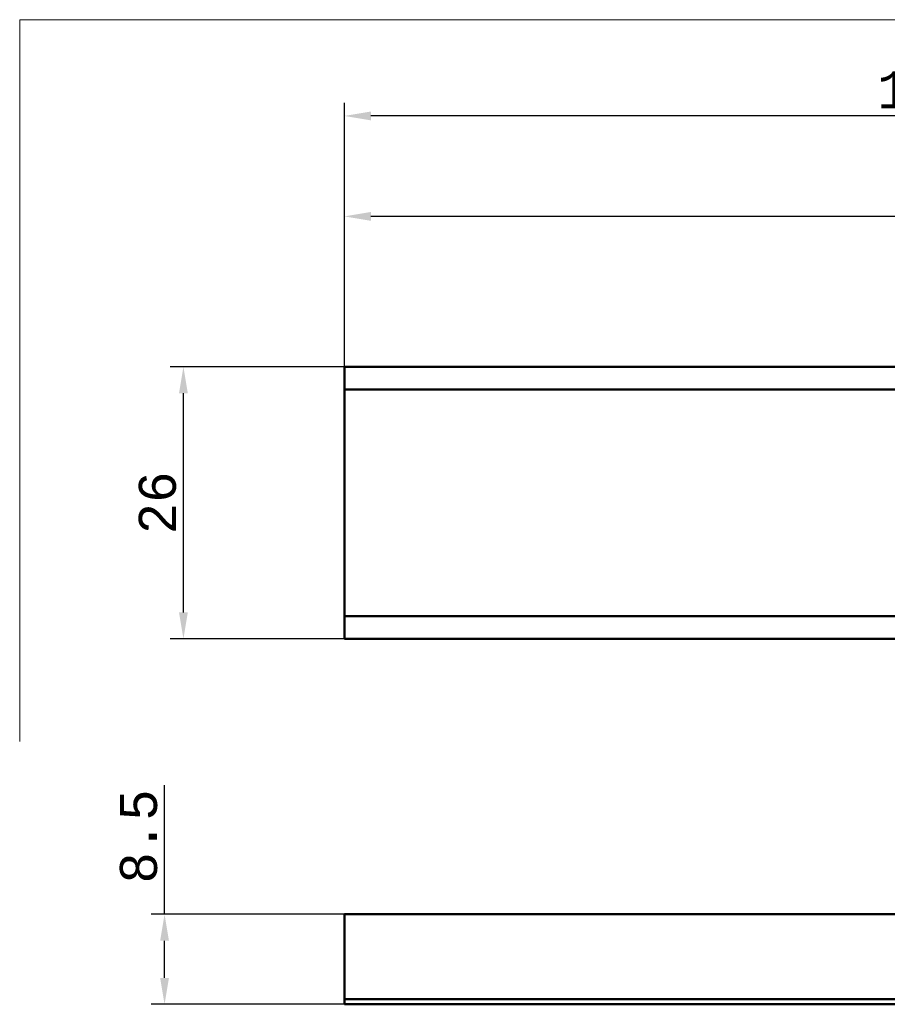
# Model space of a CAD drawing. Header units: millimetres. Extents: x -105 to 84, y -48 to 89.
# Tile 1 of 2: x -105 to -23, y -4 to 89. Entities that reach past the tile are written whole.
import ezdxf

# ---------------------------------------------------------------- set-up
doc = ezdxf.new("R2010")
doc.units = ezdxf.units.MM
doc.header["$PDMODE"] = 1
doc.layers.get('DEFPOINTS').update_dxf_attribs({"linetype": 'CONTINUOUS', "lineweight": 25})
for name, color, linetype, lineweight in [('INFTOTAL', 9, 'CONTINUOUS', 18), ('SK1', 4, 'CONTINUOUS', 50), ('SK2', 7, 'CONTINUOUS', 25), ('SKVIEW1', 4, 'CONTINUOUS', 50), ('SKVIEW2', 7, 'CONTINUOUS', 25)]:
    doc.layers.add(name, color=color, linetype=linetype, lineweight=lineweight)
doc.styles.get("Standard").update_dxf_attribs({"font": 'monos.ttf'})
doc.dimstyles.get("Standard").update_dxf_attribs({"dimtxt": 3.5, "dimasz": 2.5, "dimexe": 1.25, "dimexo": 0, "dimtad": 1, "dimdsep": 46, "dimtxsty": 'STANDARD', "dimcen": 0, "dimazin": 2, "dimtfac": 1, "dimtofl": 0, "dimtmove": 0, "dimatfit": 3, "dimfxl": 1, "dimarcsym": 0})

# ---------------------------------------------------------------- blocks, each defined once
blk = doc.blocks.new('*D7')
at = {"layer": 'DEFPOINTS', "color": 0}
for p in [(-91.49, 4.25), (-74.5, 4.25), (-74.5, -4.25)]:
    blk.add_point(p, dxfattribs=at)
at = {"layer": 'SK2', "color": 0, "lineweight": -2}
for p, q in [((-91.49, 4.25), (-91.49, 16.459)), ((-74.5, 4.25), (-92.74, 4.25)), ((-91.49, -1.75), (-91.49, 1.75)), ((-74.5, -4.25), (-92.74, -4.25))]:
    blk.add_line(p, q, dxfattribs=at)
at = {"layer": 'SK2', "color": 0}
for points in [[(-91.907, 1.75), (-91.073, 1.75), (-91.49, 4.25)], [(-91.907, -1.75), (-91.073, -1.75), (-91.49, -4.25)]]:
    blk.add_solid(points, dxfattribs=at)
at = {"layer": 'SK2', "color": 0, "insert": (-93.927, 11.604), "char_height": 3.5, "attachment_point": 5, "rotation": 90}
blk.add_mtext('8.5', dxfattribs=at)
blk = doc.blocks.new('*D15')
at = {"layer": 'DEFPOINTS', "color": 0}
for p in [(-89.707, 55.972), (-74.5, 55.972), (-74.5, 30.27)]:
    blk.add_point(p, dxfattribs=at)
at = {"layer": 'SKVIEW2', "color": 0, "lineweight": -2}
for p, q in [((-74.5, 55.972), (-90.957, 55.972)), ((-89.707, 32.77), (-89.707, 53.472)), ((-74.5, 30.27), (-90.957, 30.27))]:
    blk.add_line(p, q, dxfattribs=at)
at = {"layer": 'SKVIEW2', "color": 0}
for points in [[(-90.124, 53.472), (-89.29, 53.472), (-89.707, 55.972)], [(-90.124, 32.77), (-89.29, 32.77), (-89.707, 30.27)]]:
    blk.add_solid(points, dxfattribs=at)
at = {"layer": 'SKVIEW2', "color": 0, "insert": (-92.144, 43.121), "char_height": 3.5, "attachment_point": 5, "rotation": 90}
blk.add_mtext('26', dxfattribs=at)
blk = doc.blocks.new('*D17')
at = {"layer": 'DEFPOINTS', "color": 0}
for p in [(-74.5, 70.179), (-74.5, 55.972), (35.5, 30.984)]:
    blk.add_point(p, dxfattribs=at)
at = {"layer": 'SKVIEW2', "color": 0, "lineweight": -2}
for p, q in [((-74.5, 55.972), (-74.5, 71.429)), ((35.5, 30.984), (35.5, 71.429)), ((33, 70.179), (-72, 70.179))]:
    blk.add_line(p, q, dxfattribs=at)
at = {"layer": 'SKVIEW2', "color": 0}
for points in [[(-72, 70.596), (-72, 69.763), (-74.5, 70.179)], [(33, 70.596), (33, 69.763), (35.5, 70.179)]]:
    blk.add_solid(points, dxfattribs=at)
at = {"layer": 'SKVIEW2', "color": 0, "insert": (-17.627, 72.616), "char_height": 3.5, "attachment_point": 5}
blk.add_mtext('110', dxfattribs=at)
blk = doc.blocks.new('*D18')
at = {"layer": 'DEFPOINTS', "color": 0}
for p in [(-74.5, 79.668), (-74.5, 55.972), (41.001, 51.566)]:
    blk.add_point(p, dxfattribs=at)
at = {"layer": 'SKVIEW2', "color": 0, "lineweight": -2}
for p, q in [((-74.5, 55.972), (-74.5, 80.918)), ((41.001, 51.566), (41.001, 80.918)), ((38.501, 79.668), (-72, 79.668))]:
    blk.add_line(p, q, dxfattribs=at)
at = {"layer": 'SKVIEW2', "color": 0}
for points in [[(-72, 80.085), (-72, 79.252), (-74.5, 79.668)], [(38.501, 80.085), (38.501, 79.252), (41.001, 79.668)]]:
    blk.add_solid(points, dxfattribs=at)
at = {"layer": 'SKVIEW2', "color": 0, "insert": (-16.749, 82.105), "char_height": 3.5, "attachment_point": 5}
blk.add_mtext('115.5', dxfattribs=at)

msp = doc.modelspace()

# ---------------------------------------------------------------- linework, layer by layer
at = {"layer": 'INFTOTAL'}
for p, q in [((-105.176, 20.564), (-105.176, 88.761)), ((-105.176, 88.761), (-10.388, 88.761))]:
    msp.add_line(p, q, dxfattribs=at)
at = {"layer": 'SK1'}
for p, q in [((-74.5, 4.25), (-74.5, -3.75)), ((-74.5, 4.25), (0, 4.25)), ((-74.5, -4.25), (-74.5, -3.75)), ((-74.5, -3.75), (0, -3.75)), ((-74.5, -4.25), (0, -4.25))]:
    msp.add_line(p, q, dxfattribs=at)
at = {"layer": 'SKVIEW1'}
for p, q in [((-74.5, 53.828), (-74.5, 55.972)), ((-74.5, 55.972), (9, 55.972)), ((-74.5, 53.828), (-74.5, 32.413)), ((-74.5, 53.828), (9, 53.828)), ((-74.5, 32.413), (-74.5, 30.27)), ((-74.5, 32.413), (9, 32.413)), ((-74.5, 30.27), (9, 30.27))]:
    msp.add_line(p, q, dxfattribs=at)

# ---------------------------------------------------------------- dimensions: what is measured, and where the dimension line sits
at = {"layer": 'SK2'}
dim = msp.add_linear_dim(base=(-91.49, 4.25), p1=(-74.5, -4.25), p2=(-74.5, 4.25), angle=90, dimstyle='STANDARD', override={"dimdec": 1}, dxfattribs=at)
dim.commit()
dim.dimension.update_dxf_attribs({"geometry": '*D7', "text_midpoint": (-93.927, 11.604)})
at = {"layer": 'SKVIEW2'}
dim = msp.add_linear_dim(base=(-74.5, 79.668), p1=(41.001, 51.566), p2=(-74.5, 55.972), dimstyle='STANDARD', override={"dimdec": 1}, dxfattribs=at)
dim.commit()
dim.dimension.update_dxf_attribs({"geometry": '*D18', "text_midpoint": (-16.749, 82.105)})
dim = msp.add_linear_dim(base=(-74.5, 70.179), p1=(35.5, 30.984), p2=(-74.5, 55.972), dimstyle='STANDARD', override={"dimdec": 0}, dxfattribs=at)
dim.commit()
dim.dimension.update_dxf_attribs({"geometry": '*D17', "text_midpoint": (-17.627, 70.179), "dimtype": 160})
dim = msp.add_linear_dim(base=(-89.707, 55.972), p1=(-74.5, 30.27), p2=(-74.5, 55.972), angle=90, dimstyle='STANDARD', override={"dimdec": 0}, dxfattribs=at)
dim.commit()
dim.dimension.update_dxf_attribs({"geometry": '*D15', "text_midpoint": (-92.144, 43.121)})

doc.saveas('drawing.dxf')
